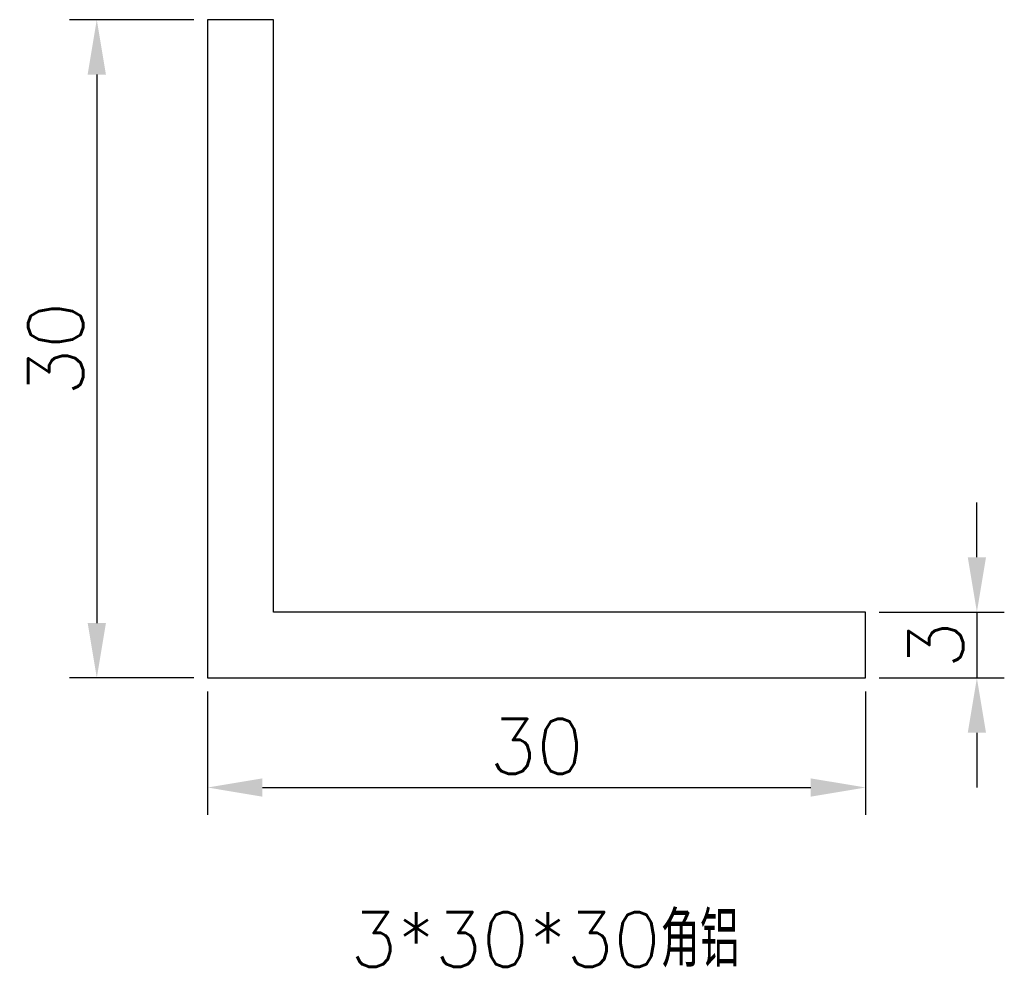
# Model space of a CAD drawing. Header units: millimetres. Extents: x 1343.5 to 1388.4, y 853.2 to 896.6.
import ezdxf

# ---------------------------------------------------------------- set-up
doc = ezdxf.new("R2010")
doc.units = ezdxf.units.MM
doc.styles.get("Standard").update_dxf_attribs({"font": 'txt', "bigfont": 'gbcbig.shx'})
doc.dimstyles.new('ISO-25', dxfattribs={"dimtxt": 2.5, "dimasz": 2.5, "dimexe": 1.25, "dimexo": 0.625, "dimtad": 1, "dimtxsty": 'Standard', "dimcen": 2.5, "dimclrd": 1, "dimclre": 1, "dimclrt": 1, "dimadec": 0, "dimazin": 0, "dimtfac": 1, "dimtmove": 0, "dimatfit": 3, "dimfxl": 1, "dimarcsym": 0})

# ---------------------------------------------------------------- blocks, each defined once
blk = doc.blocks.new('*D5')
at = {"color": 1, "lineweight": -2}
for p, q in [((1351.413, 896.629), (1345.738, 896.629)), ((1346.988, 894.129), (1346.988, 869.129)), ((1351.413, 866.629), (1345.738, 866.629))]:
    blk.add_line(p, q, dxfattribs=at)
at = {"color": 1}
for points in [[(1346.571, 894.129), (1347.405, 894.129), (1346.988, 896.629)], [(1346.571, 869.129), (1347.405, 869.129), (1346.988, 866.629)]]:
    blk.add_solid(points, dxfattribs=at)
at = {"layer": 'Defpoints', "color": 0}
for p in [(1352.038, 896.629), (1346.988, 866.629), (1352.038, 866.629)]:
    blk.add_point(p, dxfattribs=at)
at = {"color": 1, "insert": (1345.113, 881.629), "char_height": 2.5, "attachment_point": 5, "rotation": 90}
blk.add_mtext('30', dxfattribs=at)
blk = doc.blocks.new('*D6')
at = {"color": 1, "lineweight": -2}
for p, q in [((1352.038, 866.004), (1352.038, 860.383)), ((1382.038, 866.004), (1382.038, 860.383)), ((1354.538, 861.633), (1379.538, 861.633))]:
    blk.add_line(p, q, dxfattribs=at)
at = {"color": 1}
for points in [[(1354.538, 862.049), (1354.538, 861.216), (1352.038, 861.633)], [(1379.538, 862.049), (1379.538, 861.216), (1382.038, 861.633)]]:
    blk.add_solid(points, dxfattribs=at)
at = {"layer": 'Defpoints', "color": 0}
for p in [(1352.038, 866.629), (1382.038, 866.629), (1382.038, 861.633)]:
    blk.add_point(p, dxfattribs=at)
at = {"color": 1, "insert": (1367.038, 863.508), "char_height": 2.5, "attachment_point": 5}
blk.add_mtext('30', dxfattribs=at)
blk = doc.blocks.new('*D7')
at = {"color": 1, "lineweight": -2}
for p, q in [((1387.112, 872.129), (1387.112, 874.629)), ((1382.663, 869.629), (1388.362, 869.629)), ((1387.112, 869.629), (1387.112, 866.629)), ((1382.663, 866.629), (1388.362, 866.629)), ((1387.112, 864.129), (1387.112, 861.629))]:
    blk.add_line(p, q, dxfattribs=at)
at = {"color": 1}
for points in [[(1386.695, 872.129), (1387.528, 872.129), (1387.112, 869.629)], [(1386.695, 864.129), (1387.528, 864.129), (1387.112, 866.629)]]:
    blk.add_solid(points, dxfattribs=at)
at = {"layer": 'Defpoints', "color": 0}
for p in [(1382.038, 869.629), (1382.038, 866.629), (1387.112, 866.629)]:
    blk.add_point(p, dxfattribs=at)
at = {"color": 1, "insert": (1385.237, 868.129), "char_height": 2.5, "attachment_point": 5, "rotation": 90}
blk.add_mtext('3', dxfattribs=at)

msp = doc.modelspace()

# ---------------------------------------------------------------- linework, layer by layer
for p, q in [((1352.038, 896.629), (1352.038, 866.629)), ((1355.038, 896.629), (1352.038, 896.629)), ((1355.038, 869.629), (1355.038, 896.629)), ((1382.038, 869.629), (1355.038, 869.629)), ((1382.038, 866.629), (1382.038, 869.629)), ((1352.038, 866.629), (1382.038, 866.629))]:
    msp.add_line(p, q)

# ---------------------------------------------------------------- texts
at = {"insert": (1358.544, 855.955), "char_height": 2.5, "width": 31.13613, "attachment_point": 1}
msp.add_mtext('3*30*30角铝', dxfattribs=at)

# ---------------------------------------------------------------- dimensions: what is measured, and where the dimension line sits
for base, p1, p2, picture, middle in [((1346.988, 866.629), (1352.038, 896.629), (1352.038, 866.629), '*D5', (1345.113, 881.629)), ((1387.112, 866.629), (1382.038, 869.629), (1382.038, 866.629), '*D7', (1385.237, 868.129))]:
    dim = msp.add_linear_dim(base=base, p1=p1, p2=p2, angle=90, dimstyle='ISO-25')
    dim.commit()
    dim.dimension.update_dxf_attribs({"geometry": picture, "text_midpoint": middle})
dim = msp.add_linear_dim(base=(1382.038, 861.633), p1=(1352.038, 866.629), p2=(1382.038, 866.629), dimstyle='ISO-25')
dim.commit()
dim.dimension.update_dxf_attribs({"geometry": '*D6', "text_midpoint": (1367.038, 863.508)})

doc.saveas('drawing.dxf')
